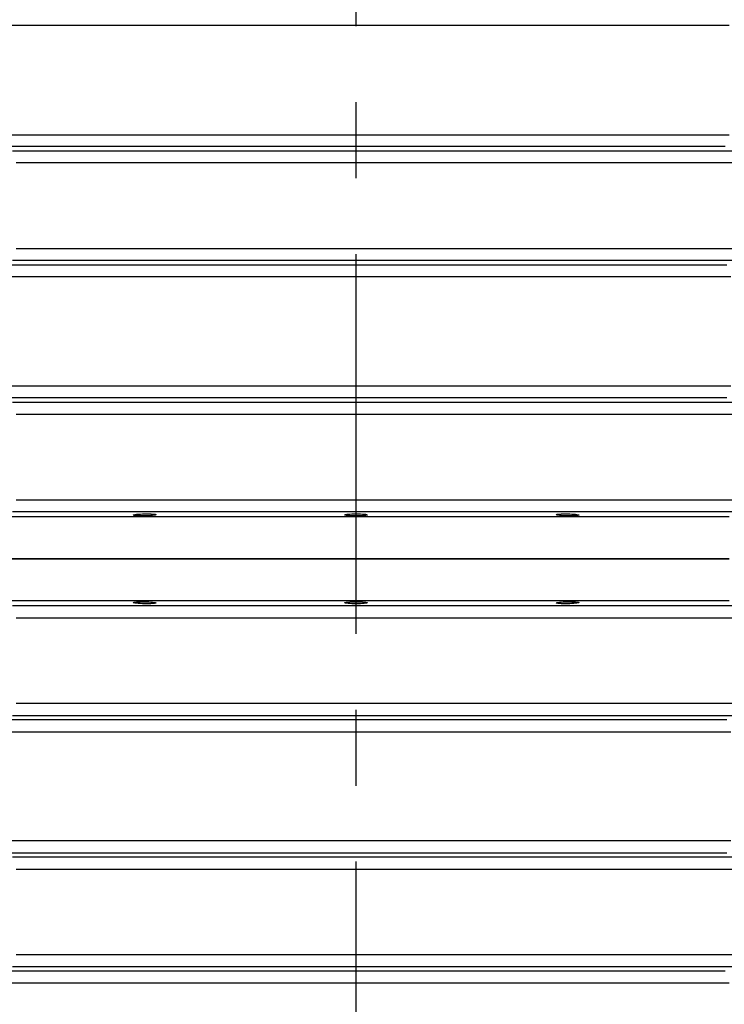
# Model space of a CAD drawing. Header units: millimetres. Extents: x 196 to 1773810, y -221320 to 153872.
# Tile 203 of 256: x 1163664 to 1164252, y -197096 to -196273. Entities that reach past the tile are written whole.
import ezdxf

# ---------------------------------------------------------------- set-up
doc = ezdxf.new("R2010")
doc.units = ezdxf.units.MM
doc.linetypes.add('CENTER', pattern=[50.8, 31.75, -6.35, 6.35, -6.35])
doc.layers.get('Defpoints').update_dxf_attribs({"lineweight": 18})
doc.layers.add('00_Основной', color=163, linetype='Continuous', lineweight=40)
doc.layers.add('ТМ-размеры', color=25, linetype='Continuous', lineweight=20)
doc.styles.add('SFINKS', font='SFINKS.shx', dxfattribs={"width": 0.7, "oblique": 15})
doc.dimstyles.new('кира-50', dxfattribs={"dimtxt": 150, "dimasz": 40, "dimexe": 15, "dimexo": 0, "dimgap": 20, "dimtad": 1, "dimdec": 0, "dimrnd": 5, "dimdsep": 46, "dimtxsty": 'SFINKS', "dimblk1": 'OBLIQUE', "dimblk2": 'OBLIQUE', "dimsah": 1, "dimcen": 2.5, "dimclrd": 252, "dimclre": 252, "dimclrt": 252, "dimadec": 0, "dimazin": 0, "dimtfac": 1, "dimtdec": 0, "dimtofl": 0, "dimtmove": 0, "dimatfit": 3, "dimldrblk": 'OBLIQUE', "dimfxl": 15, "dimtfill": 1, "dimtolj": 1, "dimtzin": 0, "dimlwd": 20, "dimlwe": 20, "dimarcsym": 0})

# ---------------------------------------------------------------- blocks, each defined once
blk = doc.blocks.new('_Oblique')
at = {"color": 0, "linetype": 'ByBlock', "lineweight": -2}
blk.add_line((-0.5, -0.5), (0.5, 0.5), dxfattribs=at)
blk = doc.blocks.new('*D61')
at = {"layer": 'Defpoints', "color": 0, "linetype": 'ByBlock', "lineweight": 50, "transparency": 16777216}
for p in [(1163944.68, -194978.27), (1163944.68, -203390.23), (1165379.01, -203390.23)]:
    blk.add_point(p, dxfattribs=at)
at = {"layer": 'ТМ-размеры', "color": 252, "linetype": 'ByBlock', "lineweight": 20, "transparency": 16777216}
for p, q in [((1163944.68, -194978.27), (1165394.01, -194978.27)), ((1165379.01, -194978.27), (1165379.01, -203390.23)), ((1163944.68, -203390.23), (1165394.01, -203390.23))]:
    blk.add_line(p, q, dxfattribs=at)
at = {"layer": 'ТМ-размеры', "color": 252, "linetype": 'ByBlock', "lineweight": 20, "transparency": 16777216, "xscale": 40, "yscale": 40, "zscale": 40}
for p, rotation in [((1165379.01, -194978.27), 90), ((1165379.01, -203390.23), 270)]:
    blk.add_blockref('_Oblique', p, dxfattribs=dict(at, rotation=rotation))
at = {"layer": 'ТМ-размеры', "color": 252, "linetype": 'ByBlock', "transparency": 16777216, "insert": (1165284.01, -199184.25), "char_height": 150, "attachment_point": 5, "rotation": 90, "style": 'SFINKS', "bg_fill": 3, "box_fill_scale": 1.1, "bg_fill_color": 256, "bg_fill_true_color": 13158600, "bg_fill_transparency": 0}
blk.add_mtext('\\A1;8410', dxfattribs=at)

msp = doc.modelspace()

# ---------------------------------------------------------------- linework, layer by layer
at = {"color": 252, "linetype": 'CENTER', "lineweight": 25, "ltscale": 10}
msp.add_line((1163944.68, -203390.23, 0.2), (1163944.68, -194978.28, 0.2), dxfattribs=at)
at = {"layer": '00_Основной', "color": 252, "lineweight": 25, "ltscale": 10, "elevation": 0.2}
for points in [[(1164256.45, -196277.67), (1164235.09, -196277.67), (1164213.53, -196277.67), (1164191.77, -196277.67), (1164169.85, -196277.67), (1164147.77, -196277.67), (1164125.56, -196277.67), (1164103.22, -196277.67), (1164080.77, -196277.67), (1164058.24, -196277.67), (1164035.62, -196277.67), (1164012.94, -196277.67), (1163990.2, -196277.67), (1163967.44, -196277.67), (1163944.68, -196277.67), (1163921.91, -196277.67), (1163899.15, -196277.67), (1163876.41, -196277.67), (1163853.73, -196277.67), (1163831.11, -196277.67), (1163808.58, -196277.67), (1163786.13, -196277.67), (1163763.79, -196277.67), (1163741.58, -196277.67), (1163719.5, -196277.67), (1163697.58, -196277.67), (1163675.84, -196277.67), (1163654.26, -196277.67)], [(1163654.26, -196368.84), (1163675.84, -196368.84), (1163697.58, -196368.84), (1163719.5, -196368.84), (1163741.58, -196368.84), (1163763.79, -196368.84), (1163786.13, -196368.84), (1163808.58, -196368.84), (1163831.11, -196368.84), (1163853.73, -196368.84), (1163876.41, -196368.84), (1163899.15, -196368.84), (1163921.91, -196368.84), (1163944.68, -196368.84), (1163967.44, -196368.84), (1163990.2, -196368.84), (1164012.94, -196368.84), (1164035.62, -196368.84), (1164058.24, -196368.84), (1164080.77, -196368.84), (1164103.22, -196368.84), (1164125.56, -196368.84), (1164147.77, -196368.84), (1164169.85, -196368.84), (1164191.77, -196368.84), (1164213.53, -196368.84), (1164235.09, -196368.84), (1164256.45, -196368.84)], [(1164253.18, -196378.8), (1164232.04, -196378.8), (1164210.7, -196378.8), (1164189.17, -196378.8), (1164167.48, -196378.8), (1164145.64, -196378.8), (1164123.67, -196378.8), (1164101.56, -196378.8), (1164079.34, -196378.8), (1164057.05, -196378.8), (1164034.66, -196378.8), (1164012.22, -196378.8), (1163989.72, -196378.8), (1163967.2, -196378.8), (1163944.68, -196378.8), (1163922.15, -196378.8), (1163899.63, -196378.8), (1163877.13, -196378.8), (1163854.7, -196378.8), (1163832.32, -196378.8), (1163810.01, -196378.8), (1163787.8, -196378.8), (1163765.7, -196378.8), (1163743.71, -196378.8), (1163721.87, -196378.8), (1163700.18, -196378.8), (1163678.65, -196378.8), (1163657.31, -196378.8)], [(1163657.46, -196382.46), (1163677.19, -196382.46), (1163697.09, -196382.46), (1163717.14, -196382.46), (1163737.35, -196382.46), (1163757.7, -196382.46), (1163778.16, -196382.46), (1163798.73, -196382.46), (1163819.4, -196382.46), (1163840.16, -196382.46), (1163860.98, -196382.46), (1163881.86, -196382.46), (1163902.77, -196382.46), (1163923.71, -196382.46), (1163944.68, -196382.46), (1163965.64, -196382.46), (1163986.58, -196382.46), (1164007.49, -196382.46), (1164028.38, -196382.46), (1164049.19, -196382.46), (1164069.95, -196382.46), (1164090.62, -196382.46), (1164111.2, -196382.46), (1164131.66, -196382.46), (1164152, -196382.46), (1164172.21, -196382.46), (1164192.26, -196382.46), (1164212.16, -196382.46), (1164231.89, -196382.46), (1164251.42, -196382.46), (1164270.75, -196382.46)], [(1164267.12, -196392.42), (1164248, -196392.42), (1164228.68, -196392.42), (1164209.18, -196392.42), (1164189.51, -196392.42), (1164169.67, -196392.42), (1164149.69, -196392.42), (1164129.58, -196392.42), (1164109.33, -196392.42), (1164089, -196392.42), (1164068.55, -196392.42), (1164048.03, -196392.42), (1164027.44, -196392.42), (1164006.8, -196392.42), (1163986.11, -196392.42), (1163965.4, -196392.42), (1163944.68, -196392.42), (1163923.95, -196392.42), (1163903.24, -196392.42), (1163882.55, -196392.42), (1163861.91, -196392.42), (1163841.32, -196392.42), (1163820.8, -196392.42), (1163800.37, -196392.42), (1163780.02, -196392.42), (1163759.78, -196392.42), (1163739.66, -196392.42), (1163719.68, -196392.42), (1163699.84, -196392.42), (1163680.17, -196392.42), (1163660.67, -196392.42)], [(1163660.67, -196464.09), (1163680.17, -196464.09), (1163699.84, -196464.09), (1163719.68, -196464.09), (1163739.66, -196464.09), (1163759.78, -196464.09), (1163780.02, -196464.09), (1163800.37, -196464.09), (1163820.8, -196464.09), (1163841.32, -196464.09), (1163861.91, -196464.09), (1163882.55, -196464.09), (1163903.24, -196464.09), (1163923.95, -196464.09), (1163944.68, -196464.09), (1163965.4, -196464.09), (1163986.11, -196464.09), (1164006.8, -196464.09), (1164027.44, -196464.09), (1164048.03, -196464.09), (1164068.55, -196464.09), (1164089, -196464.09), (1164109.33, -196464.09), (1164129.58, -196464.09), (1164149.69, -196464.09), (1164169.67, -196464.09), (1164189.51, -196464.09), (1164209.18, -196464.09), (1164228.68, -196464.09), (1164248, -196464.09), (1164267.12, -196464.09)], [(1164270.75, -196474.06), (1164251.42, -196474.06), (1164231.89, -196474.06), (1164212.16, -196474.06), (1164192.26, -196474.06), (1164172.21, -196474.06), (1164152, -196474.06), (1164131.66, -196474.06), (1164111.2, -196474.06), (1164090.62, -196474.06), (1164069.95, -196474.06), (1164049.19, -196474.06), (1164028.38, -196474.06), (1164007.49, -196474.06), (1163986.58, -196474.06), (1163965.64, -196474.06), (1163944.68, -196474.06), (1163923.71, -196474.06), (1163902.77, -196474.06), (1163881.86, -196474.06), (1163860.98, -196474.06), (1163840.16, -196474.06), (1163819.4, -196474.06), (1163798.73, -196474.06), (1163778.16, -196474.06), (1163757.7, -196474.06), (1163737.35, -196474.06), (1163717.14, -196474.06), (1163697.09, -196474.06), (1163677.19, -196474.06), (1163657.46, -196474.06)], [(1163656.06, -196477.71), (1163677.48, -196477.71), (1163699.09, -196477.71), (1163720.87, -196477.71), (1163742.81, -196477.71), (1163764.88, -196477.71), (1163787.09, -196477.71), (1163809.4, -196477.71), (1163831.79, -196477.71), (1163854.29, -196477.71), (1163876.82, -196477.71), (1163899.42, -196477.71), (1163922.04, -196477.71), (1163944.68, -196477.71), (1163967.32, -196477.71), (1163989.94, -196477.71), (1164012.53, -196477.71), (1164035.06, -196477.71), (1164057.56, -196477.71), (1164079.95, -196477.71), (1164102.26, -196477.71), (1164124.47, -196477.71), (1164146.54, -196477.71), (1164168.48, -196477.71), (1164190.26, -196477.71), (1164211.88, -196477.71), (1164233.3, -196477.71), (1164254.54, -196477.71)], [(1164257.81, -196487.67), (1164236.36, -196487.67), (1164214.7, -196487.67), (1164192.87, -196487.67), (1164170.86, -196487.67), (1164148.69, -196487.67), (1164126.38, -196487.67), (1164103.94, -196487.67), (1164081.39, -196487.67), (1164058.74, -196487.67), (1164036.02, -196487.67), (1164013.25, -196487.67), (1163990.42, -196487.67), (1163967.56, -196487.67), (1163944.68, -196487.67), (1163921.8, -196487.67), (1163898.94, -196487.67), (1163876.1, -196487.67), (1163853.33, -196487.67), (1163830.61, -196487.67), (1163807.96, -196487.67), (1163785.41, -196487.67), (1163762.99, -196487.67), (1163740.66, -196487.67), (1163718.5, -196487.67), (1163696.48, -196487.67), (1163674.65, -196487.67), (1163652.99, -196487.67)], [(1163652.99, -196578.84), (1163674.65, -196578.84), (1163696.48, -196578.84), (1163718.5, -196578.84), (1163740.66, -196578.84), (1163762.99, -196578.84), (1163785.41, -196578.84), (1163807.96, -196578.84), (1163830.61, -196578.84), (1163853.33, -196578.84), (1163876.1, -196578.84), (1163898.94, -196578.84), (1163921.8, -196578.84), (1163944.68, -196578.84), (1163967.56, -196578.84), (1163990.42, -196578.84), (1164013.25, -196578.84), (1164036.02, -196578.84), (1164058.74, -196578.84), (1164081.39, -196578.84), (1164103.94, -196578.84), (1164126.38, -196578.84), (1164148.69, -196578.84), (1164170.86, -196578.84), (1164192.87, -196578.84), (1164214.7, -196578.84), (1164236.36, -196578.84), (1164257.81, -196578.84)], [(1164254.54, -196588.81), (1164233.3, -196588.81), (1164211.88, -196588.81), (1164190.26, -196588.81), (1164168.48, -196588.81), (1164146.54, -196588.81), (1164124.47, -196588.81), (1164102.26, -196588.81), (1164079.95, -196588.81), (1164057.56, -196588.81), (1164035.06, -196588.81), (1164012.53, -196588.81), (1163989.94, -196588.81), (1163967.32, -196588.81), (1163944.68, -196588.81), (1163922.04, -196588.81), (1163899.42, -196588.81), (1163876.82, -196588.81), (1163854.29, -196588.81), (1163831.79, -196588.81), (1163809.4, -196588.81), (1163787.09, -196588.81), (1163764.88, -196588.81), (1163742.81, -196588.81), (1163720.87, -196588.81), (1163699.09, -196588.81), (1163677.48, -196588.81), (1163656.06, -196588.81)], [(1163657.46, -196592.46), (1163677.19, -196592.46), (1163697.09, -196592.46), (1163717.14, -196592.46), (1163737.35, -196592.46), (1163757.7, -196592.46), (1163778.16, -196592.46), (1163798.73, -196592.46), (1163819.4, -196592.46), (1163840.16, -196592.46), (1163860.98, -196592.46), (1163881.86, -196592.46), (1163902.77, -196592.46), (1163923.71, -196592.46), (1163944.68, -196592.46), (1163965.64, -196592.46), (1163986.58, -196592.46), (1164007.49, -196592.46), (1164028.38, -196592.46), (1164049.19, -196592.46), (1164069.95, -196592.46), (1164090.62, -196592.46), (1164111.2, -196592.46), (1164131.66, -196592.46), (1164152, -196592.46), (1164172.21, -196592.46), (1164192.26, -196592.46), (1164212.16, -196592.46), (1164231.89, -196592.46), (1164251.42, -196592.46), (1164270.75, -196592.46)], [(1163660.67, -196602.42), (1163680.17, -196602.42), (1163699.84, -196602.42), (1163719.68, -196602.42), (1163739.66, -196602.42), (1163759.78, -196602.42), (1163780.02, -196602.42), (1163800.37, -196602.42), (1163820.8, -196602.42), (1163841.32, -196602.42), (1163861.91, -196602.42), (1163882.55, -196602.42), (1163903.24, -196602.42), (1163923.95, -196602.42), (1163944.68, -196602.42), (1163965.4, -196602.42), (1163986.11, -196602.42), (1164006.8, -196602.42), (1164027.44, -196602.42), (1164048.03, -196602.42), (1164068.55, -196602.42), (1164089, -196602.42), (1164109.33, -196602.42), (1164129.58, -196602.42), (1164149.69, -196602.42), (1164169.67, -196602.42), (1164189.51, -196602.42), (1164209.18, -196602.42), (1164228.68, -196602.42), (1164248, -196602.42), (1164267.12, -196602.42)], [(1163660.67, -196674.09), (1163680.17, -196674.09), (1163699.84, -196674.09), (1163719.68, -196674.09), (1163739.66, -196674.09), (1163759.78, -196674.09), (1163780.02, -196674.09), (1163800.37, -196674.09), (1163820.8, -196674.09), (1163841.32, -196674.09), (1163861.91, -196674.09), (1163882.55, -196674.09), (1163903.24, -196674.09), (1163923.95, -196674.09), (1163944.68, -196674.09), (1163965.4, -196674.09), (1163986.11, -196674.09), (1164006.8, -196674.09), (1164027.44, -196674.09), (1164048.03, -196674.09), (1164068.55, -196674.09), (1164089, -196674.09), (1164109.33, -196674.09), (1164129.58, -196674.09), (1164149.69, -196674.09), (1164169.67, -196674.09), (1164189.51, -196674.09), (1164209.18, -196674.09), (1164228.68, -196674.09), (1164248, -196674.09), (1164267.12, -196674.09)], [(1164256.45, -196688.5), (1164235.09, -196688.5), (1164213.53, -196688.5), (1164191.77, -196688.5), (1164169.85, -196688.5), (1164147.77, -196688.5), (1164125.56, -196688.5), (1164103.22, -196688.5), (1164080.77, -196688.5), (1164058.24, -196688.5), (1164035.62, -196688.5), (1164012.94, -196688.5), (1163990.2, -196688.5), (1163967.44, -196688.5), (1163944.68, -196688.5), (1163921.91, -196688.5), (1163899.15, -196688.5), (1163876.41, -196688.5), (1163853.73, -196688.5), (1163831.11, -196688.5), (1163808.58, -196688.5), (1163786.13, -196688.5), (1163763.79, -196688.5), (1163741.58, -196688.5), (1163719.5, -196688.5), (1163697.58, -196688.5), (1163675.84, -196688.5), (1163654.26, -196688.5)], [(1163657.46, -196684.06), (1163677.19, -196684.06), (1163697.09, -196684.06), (1163717.14, -196684.06), (1163737.35, -196684.06), (1163757.7, -196684.06), (1163778.16, -196684.06), (1163798.73, -196684.06), (1163819.4, -196684.06), (1163840.16, -196684.06), (1163860.98, -196684.06), (1163881.86, -196684.06), (1163902.77, -196684.06), (1163923.71, -196684.06), (1163944.68, -196684.06), (1163965.64, -196684.06), (1163986.58, -196684.06), (1164007.49, -196684.06), (1164028.38, -196684.06), (1164049.19, -196684.06), (1164069.95, -196684.06), (1164090.62, -196684.06), (1164111.2, -196684.06), (1164131.66, -196684.06), (1164152, -196684.06), (1164172.21, -196684.06), (1164192.26, -196684.06), (1164212.16, -196684.06), (1164231.89, -196684.06), (1164251.42, -196684.06), (1164270.75, -196684.06)], [(1163654.26, -196723.51), (1163675.84, -196723.51), (1163697.58, -196723.51), (1163719.5, -196723.51), (1163741.58, -196723.51), (1163763.79, -196723.51), (1163786.13, -196723.51), (1163808.58, -196723.51), (1163831.11, -196723.51), (1163853.73, -196723.51), (1163876.41, -196723.51), (1163899.15, -196723.51), (1163921.91, -196723.51), (1163944.68, -196723.51)], [(1164256.45, -196723.51), (1164235.09, -196723.51), (1164213.53, -196723.51), (1164191.77, -196723.51), (1164169.85, -196723.51), (1164147.77, -196723.51), (1164125.56, -196723.51), (1164103.22, -196723.51), (1164080.77, -196723.51), (1164058.24, -196723.51), (1164035.62, -196723.51), (1164012.94, -196723.51), (1163990.2, -196723.51), (1163967.44, -196723.51), (1163944.68, -196723.51), (1163921.91, -196723.51), (1163899.15, -196723.51), (1163876.41, -196723.51), (1163853.73, -196723.51), (1163831.11, -196723.51), (1163808.58, -196723.51), (1163786.13, -196723.51), (1163763.79, -196723.51), (1163741.58, -196723.51), (1163719.5, -196723.51), (1163697.58, -196723.51), (1163675.84, -196723.51), (1163654.26, -196723.51)], [(1163944.68, -196723.51), (1163967.44, -196723.51), (1163990.2, -196723.51), (1164012.94, -196723.51), (1164035.62, -196723.51), (1164058.24, -196723.51), (1164080.77, -196723.51), (1164103.22, -196723.51), (1164125.56, -196723.51), (1164147.77, -196723.51), (1164169.85, -196723.51), (1164191.77, -196723.51), (1164213.53, -196723.51), (1164235.09, -196723.51), (1164256.45, -196723.51)], [(1163944.68, -196758.51), (1163921.91, -196758.51), (1163899.15, -196758.51), (1163876.41, -196758.51), (1163853.73, -196758.51), (1163831.11, -196758.51), (1163808.58, -196758.51), (1163786.13, -196758.51), (1163763.79, -196758.51), (1163741.58, -196758.51), (1163719.5, -196758.51), (1163697.58, -196758.51), (1163675.84, -196758.51), (1163654.26, -196758.51)], [(1164270.75, -196762.95), (1164251.42, -196762.95), (1164231.89, -196762.95), (1164212.16, -196762.95), (1164192.26, -196762.95), (1164172.21, -196762.95), (1164152, -196762.95), (1164131.66, -196762.95), (1164111.2, -196762.95), (1164090.62, -196762.95), (1164069.95, -196762.95), (1164049.19, -196762.95), (1164028.38, -196762.95), (1164007.49, -196762.95), (1163986.58, -196762.95), (1163965.64, -196762.95), (1163944.68, -196762.95), (1163923.71, -196762.95), (1163902.77, -196762.95), (1163881.86, -196762.95), (1163860.98, -196762.95), (1163840.16, -196762.95), (1163819.4, -196762.95), (1163798.73, -196762.95), (1163778.16, -196762.95), (1163757.7, -196762.95), (1163737.35, -196762.95), (1163717.14, -196762.95), (1163697.09, -196762.95), (1163677.19, -196762.95), (1163657.46, -196762.95)], [(1164256.45, -196758.51), (1164235.09, -196758.51), (1164213.53, -196758.51), (1164191.77, -196758.51), (1164169.85, -196758.51), (1164147.77, -196758.51), (1164125.56, -196758.51), (1164103.22, -196758.51), (1164080.77, -196758.51), (1164058.24, -196758.51), (1164035.62, -196758.51), (1164012.94, -196758.51), (1163990.2, -196758.51), (1163967.44, -196758.51), (1163944.68, -196758.51)], [(1163660.67, -196772.91), (1163680.17, -196772.91), (1163699.84, -196772.91), (1163719.68, -196772.91), (1163739.66, -196772.91), (1163759.78, -196772.91), (1163780.02, -196772.91), (1163800.37, -196772.91), (1163820.8, -196772.91), (1163841.32, -196772.91), (1163861.91, -196772.91), (1163882.55, -196772.91), (1163903.24, -196772.91), (1163923.95, -196772.91), (1163944.68, -196772.91), (1163965.4, -196772.91), (1163986.11, -196772.91), (1164006.8, -196772.91), (1164027.44, -196772.91), (1164048.03, -196772.91), (1164068.55, -196772.91), (1164089, -196772.91), (1164109.33, -196772.91), (1164129.58, -196772.91), (1164149.69, -196772.91), (1164169.67, -196772.91), (1164189.51, -196772.91), (1164209.18, -196772.91), (1164228.68, -196772.91), (1164248, -196772.91), (1164267.12, -196772.91)], [(1164267.12, -196844.6), (1164248, -196844.6), (1164228.68, -196844.6), (1164209.18, -196844.6), (1164189.51, -196844.6), (1164169.67, -196844.6), (1164149.69, -196844.6), (1164129.58, -196844.6), (1164109.33, -196844.6), (1164089, -196844.6), (1164068.55, -196844.6), (1164048.03, -196844.6), (1164027.44, -196844.6), (1164006.8, -196844.6), (1163986.11, -196844.6), (1163965.4, -196844.6), (1163944.68, -196844.6), (1163923.95, -196844.6), (1163903.24, -196844.6), (1163882.55, -196844.6), (1163861.91, -196844.6), (1163841.32, -196844.6), (1163820.8, -196844.6), (1163800.37, -196844.6), (1163780.02, -196844.6), (1163759.78, -196844.6), (1163739.66, -196844.6), (1163719.68, -196844.6), (1163699.84, -196844.6), (1163680.17, -196844.6), (1163660.67, -196844.6)], [(1164254.54, -196858.2), (1164233.3, -196858.2), (1164211.88, -196858.2), (1164190.26, -196858.2), (1164168.48, -196858.2), (1164146.54, -196858.2), (1164124.47, -196858.2), (1164102.26, -196858.2), (1164079.95, -196858.2), (1164057.56, -196858.2), (1164035.06, -196858.2), (1164012.53, -196858.2), (1163989.94, -196858.2), (1163967.32, -196858.2), (1163944.68, -196858.2), (1163922.04, -196858.2), (1163899.42, -196858.2), (1163876.82, -196858.2), (1163854.29, -196858.2), (1163831.79, -196858.2), (1163809.4, -196858.2), (1163787.09, -196858.2), (1163764.88, -196858.2), (1163742.81, -196858.2), (1163720.87, -196858.2), (1163699.09, -196858.2), (1163677.48, -196858.2), (1163656.06, -196858.2)], [(1163657.46, -196854.56), (1163677.19, -196854.56), (1163697.09, -196854.56), (1163717.14, -196854.56), (1163737.35, -196854.56), (1163757.7, -196854.56), (1163778.16, -196854.56), (1163798.73, -196854.56), (1163819.4, -196854.56), (1163840.16, -196854.56), (1163860.98, -196854.56), (1163881.86, -196854.56), (1163902.77, -196854.56), (1163923.71, -196854.56), (1163944.68, -196854.56), (1163965.64, -196854.56), (1163986.58, -196854.56), (1164007.49, -196854.56), (1164028.38, -196854.56), (1164049.19, -196854.56), (1164069.95, -196854.56), (1164090.62, -196854.56), (1164111.2, -196854.56), (1164131.66, -196854.56), (1164152, -196854.56), (1164172.21, -196854.56), (1164192.26, -196854.56), (1164212.16, -196854.56), (1164231.89, -196854.56), (1164251.42, -196854.56), (1164270.75, -196854.56)], [(1163653.01, -196868.16), (1163674.65, -196868.16), (1163696.49, -196868.16), (1163718.51, -196868.16), (1163740.68, -196868.16), (1163762.99, -196868.16), (1163785.42, -196868.16), (1163807.96, -196868.16), (1163830.61, -196868.16), (1163853.33, -196868.16), (1163876.1, -196868.16), (1163898.94, -196868.16), (1163921.8, -196868.16), (1163944.68, -196868.16), (1163967.56, -196868.16), (1163990.42, -196868.16), (1164013.25, -196868.16), (1164036.02, -196868.16), (1164058.74, -196868.16), (1164081.39, -196868.16), (1164103.93, -196868.16), (1164126.36, -196868.16), (1164148.67, -196868.16), (1164170.84, -196868.16), (1164192.86, -196868.16), (1164214.7, -196868.16), (1164236.34, -196868.16), (1164257.81, -196868.16)], [(1164257.81, -196959.35), (1164236.34, -196959.35), (1164214.7, -196959.35), (1164192.86, -196959.35), (1164170.84, -196959.35), (1164148.67, -196959.35), (1164126.36, -196959.35), (1164103.93, -196959.35), (1164081.39, -196959.35), (1164058.74, -196959.35), (1164036.02, -196959.35), (1164013.25, -196959.35), (1163990.42, -196959.35), (1163967.56, -196959.35), (1163944.68, -196959.35), (1163921.8, -196959.35), (1163898.94, -196959.35), (1163876.1, -196959.35), (1163853.33, -196959.35), (1163830.61, -196959.35), (1163807.96, -196959.35), (1163785.42, -196959.35), (1163762.99, -196959.35), (1163740.68, -196959.35), (1163718.51, -196959.35), (1163696.49, -196959.35), (1163674.65, -196959.35), (1163653.01, -196959.35)], [(1163656.06, -196969.3), (1163677.48, -196969.3), (1163699.09, -196969.3), (1163720.87, -196969.3), (1163742.81, -196969.3), (1163764.88, -196969.3), (1163787.09, -196969.3), (1163809.4, -196969.3), (1163831.79, -196969.3), (1163854.29, -196969.3), (1163876.82, -196969.3), (1163899.42, -196969.3), (1163922.04, -196969.3), (1163944.68, -196969.3), (1163967.32, -196969.3), (1163989.94, -196969.3), (1164012.53, -196969.3), (1164035.06, -196969.3), (1164057.56, -196969.3), (1164079.95, -196969.3), (1164102.26, -196969.3), (1164124.47, -196969.3), (1164146.54, -196969.3), (1164168.48, -196969.3), (1164190.26, -196969.3), (1164211.88, -196969.3), (1164233.3, -196969.3), (1164254.54, -196969.3)], [(1164270.75, -196972.95), (1164251.42, -196972.95), (1164231.89, -196972.95), (1164212.16, -196972.95), (1164192.26, -196972.95), (1164172.21, -196972.95), (1164152, -196972.95), (1164131.66, -196972.95), (1164111.2, -196972.95), (1164090.62, -196972.95), (1164069.95, -196972.95), (1164049.19, -196972.95), (1164028.38, -196972.95), (1164007.49, -196972.95), (1163986.58, -196972.95), (1163965.64, -196972.95), (1163944.68, -196972.95), (1163923.71, -196972.95), (1163902.77, -196972.95), (1163881.86, -196972.95), (1163860.98, -196972.95), (1163840.16, -196972.95), (1163819.4, -196972.95), (1163798.73, -196972.95), (1163778.16, -196972.95), (1163757.7, -196972.95), (1163737.35, -196972.95), (1163717.14, -196972.95), (1163697.09, -196972.95), (1163677.19, -196972.95), (1163657.46, -196972.95)], [(1163660.67, -196982.92), (1163680.17, -196982.92), (1163699.84, -196982.92), (1163719.68, -196982.92), (1163739.66, -196982.92), (1163759.78, -196982.92), (1163780.02, -196982.92), (1163800.37, -196982.92), (1163820.8, -196982.92), (1163841.32, -196982.92), (1163861.91, -196982.92), (1163882.55, -196982.92), (1163903.24, -196982.92), (1163923.95, -196982.92), (1163944.68, -196982.92), (1163965.4, -196982.92), (1163986.11, -196982.92), (1164006.8, -196982.92), (1164027.44, -196982.92), (1164048.03, -196982.92), (1164068.55, -196982.92), (1164089, -196982.92), (1164109.33, -196982.92), (1164129.58, -196982.92), (1164149.69, -196982.92), (1164169.67, -196982.92), (1164189.51, -196982.92), (1164209.18, -196982.92), (1164228.68, -196982.92), (1164248, -196982.92), (1164267.12, -196982.92)], [(1164267.12, -197054.58), (1164248, -197054.58), (1164228.68, -197054.58), (1164209.18, -197054.58), (1164189.51, -197054.58), (1164169.67, -197054.58), (1164149.69, -197054.58), (1164129.58, -197054.58), (1164109.33, -197054.58), (1164089, -197054.58), (1164068.55, -197054.58), (1164048.03, -197054.58), (1164027.44, -197054.58), (1164006.8, -197054.58), (1163986.11, -197054.58), (1163965.4, -197054.58), (1163944.68, -197054.58), (1163923.95, -197054.58), (1163903.24, -197054.58), (1163882.55, -197054.58), (1163861.91, -197054.58), (1163841.32, -197054.58), (1163820.8, -197054.58), (1163800.37, -197054.58), (1163780.02, -197054.58), (1163759.78, -197054.58), (1163739.66, -197054.58), (1163719.68, -197054.58), (1163699.84, -197054.58), (1163680.17, -197054.58), (1163660.67, -197054.58)], [(1163657.46, -197064.55), (1163677.19, -197064.55), (1163697.09, -197064.55), (1163717.14, -197064.55), (1163737.35, -197064.55), (1163757.7, -197064.55), (1163778.16, -197064.55), (1163798.73, -197064.55), (1163819.4, -197064.55), (1163840.16, -197064.55), (1163860.98, -197064.55), (1163881.86, -197064.55), (1163902.77, -197064.55), (1163923.71, -197064.55), (1163944.68, -197064.55), (1163965.64, -197064.55), (1163986.58, -197064.55), (1164007.49, -197064.55), (1164028.38, -197064.55), (1164049.19, -197064.55), (1164069.95, -197064.55), (1164090.62, -197064.55), (1164111.2, -197064.55), (1164131.66, -197064.55), (1164152, -197064.55), (1164172.21, -197064.55), (1164192.26, -197064.55), (1164212.16, -197064.55), (1164231.89, -197064.55), (1164251.42, -197064.55), (1164270.75, -197064.55)], [(1164253.18, -197068.2), (1164232.04, -197068.2), (1164210.7, -197068.2), (1164189.17, -197068.2), (1164167.48, -197068.2), (1164145.64, -197068.2), (1164123.67, -197068.2), (1164101.56, -197068.2), (1164079.34, -197068.2), (1164057.05, -197068.2), (1164034.66, -197068.2), (1164012.22, -197068.2), (1163989.72, -197068.2), (1163967.2, -197068.2), (1163944.68, -197068.2), (1163922.15, -197068.2), (1163899.63, -197068.2), (1163877.13, -197068.2), (1163854.7, -197068.2), (1163832.32, -197068.2), (1163810.01, -197068.2), (1163787.8, -197068.2), (1163765.7, -197068.2), (1163743.71, -197068.2), (1163721.87, -197068.2), (1163700.18, -197068.2), (1163678.65, -197068.2), (1163657.31, -197068.2)], [(1163654.26, -197078.16), (1163675.84, -197078.16), (1163697.58, -197078.16), (1163719.5, -197078.16), (1163741.58, -197078.16), (1163763.79, -197078.16), (1163786.13, -197078.16), (1163808.58, -197078.16), (1163831.11, -197078.16), (1163853.73, -197078.16), (1163876.41, -197078.16), (1163899.15, -197078.16), (1163921.91, -197078.16), (1163944.68, -197078.16), (1163967.44, -197078.16), (1163990.2, -197078.16), (1164012.94, -197078.16), (1164035.62, -197078.16), (1164058.24, -197078.16), (1164080.77, -197078.16), (1164103.22, -197078.16), (1164125.56, -197078.16), (1164147.77, -197078.16), (1164169.85, -197078.16), (1164191.77, -197078.16), (1164213.53, -197078.16), (1164235.09, -197078.16), (1164256.45, -197078.16)]]:
    msp.add_lwpolyline(points, dxfattribs=at)
for points in [[(1163761.3, -196686.3), (1163762.75, -196686.17), (1163764.41, -196686.07), (1163766.2, -196685.99), (1163768.04, -196685.95), (1163769.88, -196685.92), (1163771.67, -196685.95), (1163773.32, -196685.99), (1163774.74, -196686.06), (1163775.9, -196686.17), (1163776.76, -196686.3), (1163777.28, -196686.44), (1163777.45, -196686.6), (1163777.26, -196686.75), (1163776.69, -196686.92), (1163775.8, -196687.08), (1163774.62, -196687.22), (1163773.18, -196687.34), (1163771.51, -196687.44), (1163769.7, -196687.53), (1163767.87, -196687.57), (1163766.04, -196687.58), (1163764.24, -196687.57), (1163762.59, -196687.53), (1163761.17, -196687.46), (1163760.01, -196687.34), (1163759.14, -196687.22), (1163758.61, -196687.08), (1163758.46, -196686.92), (1163758.66, -196686.76), (1163759.21, -196686.6), (1163760.11, -196686.44)], [(1163938.01, -196686.17), (1163939.45, -196686.06), (1163941.11, -196685.99), (1163942.9, -196685.95), (1163944.75, -196685.92), (1163946.59, -196685.95), (1163948.38, -196685.99), (1163950.03, -196686.07), (1163951.44, -196686.17), (1163952.61, -196686.3), (1163953.48, -196686.44), (1163954.01, -196686.61), (1163954.18, -196686.76), (1163953.98, -196686.94), (1163953.42, -196687.09), (1163952.53, -196687.23), (1163951.36, -196687.34), (1163949.92, -196687.46), (1163948.25, -196687.53), (1163946.45, -196687.57), (1163944.61, -196687.58), (1163942.78, -196687.57), (1163940.99, -196687.53), (1163939.34, -196687.44), (1163937.91, -196687.34), (1163936.74, -196687.22), (1163935.88, -196687.08), (1163935.34, -196686.92), (1163935.17, -196686.75), (1163935.37, -196686.6), (1163935.92, -196686.44), (1163936.82, -196686.3)], [(1164114.71, -196686.06), (1164116.16, -196685.99), (1164117.83, -196685.93), (1164119.62, -196685.92), (1164121.45, -196685.95), (1164123.3, -196685.99), (1164125.08, -196686.07), (1164126.73, -196686.19), (1164128.15, -196686.31), (1164129.31, -196686.46), (1164130.19, -196686.61), (1164130.72, -196686.78), (1164130.91, -196686.94), (1164130.71, -196687.09), (1164130.14, -196687.23), (1164129.27, -196687.36), (1164128.08, -196687.46), (1164126.66, -196687.53), (1164125, -196687.57), (1164123.19, -196687.58), (1164121.35, -196687.57), (1164119.52, -196687.51), (1164117.73, -196687.44), (1164116.08, -196687.33), (1164114.65, -196687.2), (1164113.48, -196687.06), (1164112.6, -196686.91), (1164112.07, -196686.75), (1164111.9, -196686.58), (1164112.1, -196686.43), (1164112.65, -196686.28), (1164113.54, -196686.16)], [(1163761.25, -196760.71), (1163760.07, -196760.57), (1163759.19, -196760.4), (1163758.64, -196760.24), (1163758.44, -196760.09), (1163758.63, -196759.93), (1163759.16, -196759.79), (1163760.04, -196759.66), (1163761.2, -196759.56), (1163762.62, -196759.48), (1163764.27, -196759.44), (1163766.06, -196759.42), (1163767.91, -196759.44), (1163769.78, -196759.5), (1163771.57, -196759.56), (1163773.22, -196759.68), (1163774.64, -196759.8), (1163775.83, -196759.94), (1163776.7, -196760.1), (1163777.26, -196760.26), (1163777.45, -196760.42), (1163777.28, -196760.58), (1163776.75, -196760.72), (1163775.87, -196760.85), (1163774.7, -196760.95), (1163773.27, -196761.03), (1163771.61, -196761.08), (1163769.83, -196761.09), (1163767.98, -196761.08), (1163766.15, -196761.02), (1163764.36, -196760.95), (1163762.69, -196760.84)], [(1163937.97, -196760.85), (1163936.8, -196760.72), (1163935.91, -196760.57), (1163935.35, -196760.41), (1163935.17, -196760.26), (1163935.35, -196760.09), (1163935.91, -196759.93), (1163936.77, -196759.79), (1163937.94, -196759.66), (1163939.36, -196759.56), (1163941, -196759.5), (1163942.81, -196759.44), (1163944.66, -196759.42), (1163946.5, -196759.44), (1163948.29, -196759.5), (1163949.95, -196759.56), (1163951.38, -196759.66), (1163952.55, -196759.79), (1163953.43, -196759.93), (1163953.98, -196760.09), (1163954.18, -196760.26), (1163954, -196760.41), (1163953.46, -196760.57), (1163952.58, -196760.71), (1163951.43, -196760.84), (1163949.99, -196760.95), (1163948.34, -196761.02), (1163946.54, -196761.08), (1163944.69, -196761.09), (1163942.86, -196761.08), (1163941.07, -196761.02), (1163939.4, -196760.95)], [(1164114.68, -196760.95), (1164113.51, -196760.85), (1164112.63, -196760.72), (1164112.08, -196760.58), (1164111.9, -196760.42), (1164112.08, -196760.27), (1164112.63, -196760.1), (1164113.5, -196759.94), (1164114.66, -196759.8), (1164116.09, -196759.68), (1164117.74, -196759.58), (1164119.53, -196759.5), (1164121.38, -196759.44), (1164123.23, -196759.42), (1164125.03, -196759.44), (1164126.69, -196759.48), (1164128.11, -196759.55), (1164129.28, -196759.66), (1164130.16, -196759.78), (1164130.71, -196759.92), (1164130.91, -196760.07), (1164130.72, -196760.24), (1164130.19, -196760.4), (1164129.31, -196760.55), (1164128.14, -196760.71), (1164126.7, -196760.84), (1164125.05, -196760.93), (1164123.26, -196761.02), (1164121.42, -196761.08), (1164119.58, -196761.09), (1164117.78, -196761.08), (1164116.13, -196761.03)]]:
    msp.add_lwpolyline(points, close=True, dxfattribs=at)

# ---------------------------------------------------------------- next in the draw order: dimensions: what is measured, and where the dimension line sits
at = {"layer": 'ТМ-размеры', "color": 3, "linetype": 'ByBlock'}
dim = msp.add_linear_dim(base=(1165379.01, -203390.23, 0.2), p1=(1163944.68, -194978.27, 0.2), p2=(1163944.68, -203390.23, 0.2), angle=90, dimstyle='кира-50', dxfattribs=at)
dim.commit()
dim.dimension.update_dxf_attribs({"geometry": '*D61', "text_midpoint": (1165284.01, -199184.25, 0.2)})

doc.saveas('drawing.dxf')
